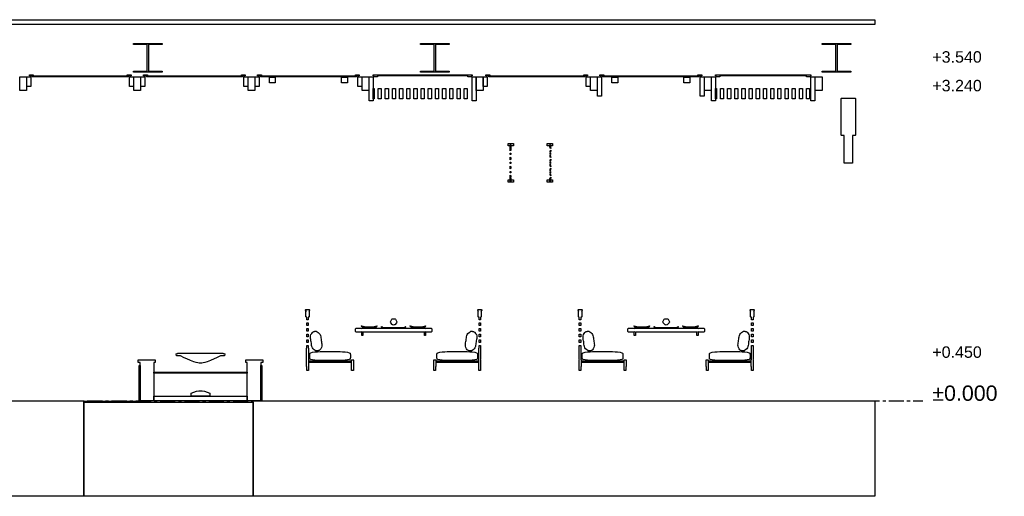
# Model space of a CAD drawing. Header units: millimetres. Extents: x -2320 to 44673, y -183000 to 30400.
# Tile 19 of 33: x 26225 to 36522, y -35000 to -30010. Entities that reach past the tile are written whole.
import ezdxf

# ---------------------------------------------------------------- set-up
doc = ezdxf.new("R2010")
doc.units = ezdxf.units.MM
doc.header["$LTSCALE"] = 50
doc.linetypes.add('CENTER', pattern=[5.08, 3.175, -0.635, 0.635, -0.635])
for name, color, linetype in [('A-DIMS', 1, 'Continuous'), ('A-SECT', 7, 'Continuous'), ('S-GRID', 8, 'CENTER')]:
    doc.layers.add(name, color=color, linetype=linetype)
doc.styles.add('VN', font='arial.ttf')

msp = doc.modelspace()

# ---------------------------------------------------------------- linework, layer by layer
at = {"layer": 'A-SECT'}
for points in [[(35169.5, -30010), (35169.5, -30060), (20766, -30060), (20766, -30010)], [(27558.9, -30270.7), (27416, -30270.7), (27416, -30260), (27716, -30260), (27716, -30270.7), (27573.1, -30270.7), (27573.1, -30549.3), (27716, -30549.3), (27716, -30560), (27416, -30560), (27416, -30549.3), (27558.9, -30549.3)], [(30558.9, -30270.7), (30416, -30270.7), (30416, -30260), (30716, -30260), (30716, -30270.7), (30573.1, -30270.7), (30573.1, -30549.3), (30716, -30549.3), (30716, -30560), (30416, -30560), (30416, -30549.3), (30558.9, -30549.3)], [(34758.9, -30270.7), (34616, -30270.7), (34616, -30260), (34916, -30260), (34916, -30270.7), (34773.1, -30270.7), (34773.1, -30549.3), (34916, -30549.3), (34916, -30560), (34616, -30560), (34616, -30549.3), (34758.9, -30549.3)], [(26296.7, -30610), (26296.7, -30750), (26226.7, -30750), (26226.7, -30610)], [(26299.7, -30610), (26341.7, -30610), (26341.7, -30710), (26299.7, -30710)], [(26366.7, -30586), (26366.7, -30598), (27350.1, -30598), (27350.1, -30586), (27390.1, -30586), (27390.1, -30598), (27360.1, -30598), (27360.1, -30610), (26356.7, -30610), (26356.7, -30598), (26326.7, -30598), (26326.7, -30586)], [(27375.1, -30610), (27417.1, -30610), (27417.1, -30710), (27375.1, -30710)], [(27490.1, -30750), (27420.1, -30750), (27420.1, -30610), (27490.1, -30610)], [(27493.1, -30610), (27535.1, -30610), (27535.1, -30710), (27493.1, -30710)], [(27560.1, -30586), (27560.1, -30598), (28543.6, -30598), (28543.6, -30586), (28583.6, -30586), (28583.6, -30598), (28553.6, -30598), (28553.6, -30610), (27550.1, -30610), (27550.1, -30598), (27520.1, -30598), (27520.1, -30586)], [(28610.6, -30610), (28610.6, -30710), (28568.6, -30710), (28568.6, -30610)], [(28683.6, -30750), (28613.6, -30750), (28613.6, -30610), (28683.6, -30610)], [(28728.6, -30610), (28728.6, -30710), (28686.6, -30710), (28686.6, -30610)], [(28753.6, -30586), (28753.6, -30598), (29737.1, -30598), (29737.1, -30586), (29777.1, -30586), (29777.1, -30598), (29747.1, -30598), (29747.1, -30610), (28743.6, -30610), (28743.6, -30598), (28713.6, -30598), (28713.6, -30586)], [(28836.7, -30612), (28898.7, -30612), (28898.7, -30670), (28836.7, -30670)], [(29591.9, -30612), (29654, -30612), (29654, -30670), (29591.9, -30670)], [(29762.1, -30610), (29804.1, -30610), (29804.1, -30710), (29762.1, -30710)], [(29877.1, -30610), (29877.1, -30750), (29807.1, -30750), (29807.1, -30610)], [(29880.1, -30610), (29922.1, -30610), (29922.1, -30860), (29880.1, -30860)], [(29922.1, -30588), (30955.6, -30588), (30955.6, -30598), (30950.6, -30598), (30950.6, -30610), (30910.6, -30610), (30910.6, -30598), (29967.1, -30598), (29967.1, -30610), (29927.1, -30610), (29927.1, -30598), (29922.1, -30598)], [(30955.6, -30610), (30997.6, -30610), (30997.6, -30860), (30955.6, -30860)], [(31070.6, -30750), (31000.6, -30750), (31000.6, -30610), (31070.6, -30610)], [(31073.6, -30610), (31115.6, -30610), (31115.6, -30710), (31073.6, -30710)], [(31140.6, -30586), (31140.6, -30598), (32124, -30598), (32124, -30586), (32164, -30586), (32164, -30598), (32134, -30598), (32134, -30610), (31130.6, -30610), (31130.6, -30598), (31100.6, -30598), (31100.6, -30586)], [(32149, -30610), (32191, -30610), (32191, -30710), (32149, -30710)], [(32264, -30750), (32194, -30750), (32194, -30610), (32264, -30610)], [(32267, -30610), (32309, -30610), (32309, -30810), (32267, -30810)], [(32334, -30586), (32334, -30598), (33317.5, -30598), (33317.5, -30586), (33357.5, -30586), (33357.5, -30598), (33327.5, -30598), (33327.5, -30610), (32324, -30610), (32324, -30598), (32294, -30598), (32294, -30586)], [(32479.2, -30612), (32479.2, -30670), (32417.1, -30670), (32417.1, -30612)], [(33172.4, -30612), (33234.4, -30612), (33234.4, -30670), (33172.4, -30670)], [(33342.5, -30610), (33384.5, -30610), (33384.5, -30810), (33342.5, -30810)], [(33457.5, -30610), (33457.5, -30750), (33387.5, -30750), (33387.5, -30610)], [(33502.5, -30610), (33502.5, -30860), (33460.5, -30860), (33460.5, -30610)], [(34499, -30598), (34494, -30598), (34494, -30610), (34454, -30610), (34454, -30598), (33547.5, -30598), (33547.5, -30610), (33507.5, -30610), (33507.5, -30598), (33502.5, -30598), (33502.5, -30588), (34499, -30588)], [(34499, -30610), (34541, -30610), (34541, -30860), (34499, -30860)], [(34546, -30610), (34581, -30610), (34616, -30610), (34616, -30750), (34581, -30750), (34546, -30750)], [(29923.1, -30730), (29930.6, -30730), (29930.6, -30840), (29923.1, -30840)], [(29973.6, -30730), (30005.6, -30730), (30005.6, -30840), (29973.6, -30840)], [(30048.6, -30730), (30080.6, -30730), (30080.6, -30840), (30048.6, -30840)], [(30123.6, -30730), (30155.6, -30730), (30155.6, -30840), (30123.6, -30840)], [(30198.6, -30730), (30230.6, -30730), (30230.6, -30840), (30198.6, -30840)], [(30305.6, -30730), (30305.6, -30840), (30273.6, -30840), (30273.6, -30730)], [(30380.6, -30730), (30380.6, -30840), (30348.6, -30840), (30348.6, -30730)], [(30423.6, -30730), (30455.6, -30730), (30455.6, -30840), (30423.6, -30840)], [(30498.6, -30730), (30530.6, -30730), (30530.6, -30840), (30498.6, -30840)], [(30573.6, -30730), (30605.6, -30730), (30605.6, -30840), (30573.6, -30840)], [(30648.6, -30730), (30680.6, -30730), (30680.6, -30840), (30648.6, -30840)], [(30723.6, -30730), (30755.6, -30730), (30755.6, -30840), (30723.6, -30840)], [(30830.6, -30730), (30830.6, -30840), (30798.6, -30840), (30798.6, -30730)], [(30873.6, -30730), (30905.6, -30730), (30905.6, -30840), (30873.6, -30840)], [(33503.5, -30730), (33511, -30730), (33511, -30840), (33503.5, -30840)], [(33554, -30730), (33586, -30730), (33586, -30840), (33554, -30840)], [(33629, -30730), (33661, -30730), (33661, -30840), (33629, -30840)], [(33704, -30730), (33736, -30730), (33736, -30840), (33704, -30840)], [(33779, -30730), (33811, -30730), (33811, -30840), (33779, -30840)], [(33854, -30730), (33886, -30730), (33886, -30840), (33854, -30840)], [(33929, -30730), (33961, -30730), (33961, -30840), (33929, -30840)], [(34036, -30730), (34036, -30840), (34004, -30840), (34004, -30730)], [(34111, -30730), (34111, -30840), (34079, -30840), (34079, -30730)], [(34154, -30730), (34186, -30730), (34186, -30840), (34154, -30840)], [(34229, -30730), (34261, -30730), (34261, -30840), (34229, -30840)], [(34304, -30730), (34336, -30730), (34336, -30840), (34304, -30840)], [(34379, -30730), (34411, -30730), (34411, -30840), (34379, -30840)], [(34454, -30730), (34486, -30730), (34486, -30840), (34454, -30840)], [(34846, -31513.8), (34846, -31221.3), (34820, -31221.3), (34816, -31217.4), (34816, -30835.1), (34820, -30831.2), (34962, -30831.2), (34966, -30835.1), (34966, -31217.4), (34962, -31221.3), (34936, -31221.3), (34936, -31513.8)], [(31335.1, -31332), (31334.8, -31332), (31334.8, -31308), (31335.1, -31308), (31388.9, -31308), (31388.9, -31332)], [(31359, -31357.6), (31359.9, -31356.8), (31359.9, -31358.4), (31359.9, -31376.6), (31359.9, -31378.2), (31359, -31377.4), (31353.5, -31382.2), (31353.4, -31372.5), (31353.4, -31362.5), (31353.4, -31352.7)], [(31354.2, -31340.7), (31354.2, -31339.5), (31354.2, -31338.8), (31354.2, -31338), (31354.2, -31337.4), (31354.2, -31336.5), (31354.2, -31335.9), (31354.2, -31335.2), (31354.2, -31334.8), (31354.2, -31334.3), (31354.2, -31333.9), (31354.2, -31333.4), (31354.2, -31333), (31354.2, -31332.5), (31354.2, -31332.2), (31354.2, -31331.9), (31354.2, -31331.6), (31354.2, -31331.2), (31354.2, -31330.9), (31354.2, -31330.6), (31354.2, -31330.3), (31354.2, -31330.1), (31354.2, -31329.9), (31354.2, -31329.6), (31354.2, -31329.4), (31354.2, -31329.2), (31354.2, -31329), (31354.2, -31328.8), (31354.2, -31328.7), (31354.2, -31328.5), (31354.2, -31328.3), (31354.2, -31328.1), (31354.2, -31328), (31354.2, -31327.8), (31354.2, -31327.7), (31354.2, -31327.5), (31354.2, -31327.4), (31354.2, -31327.2), (31354.2, -31327.1), (31354.2, -31327), (31354.2, -31326.9), (31354.2, -31326.8), (31354.2, -31326.7), (31354.2, -31326.6), (31354.2, -31326.5), (31354.2, -31326.4), (31354.2, -31326.3), (31354.2, -31326.2), (31354.2, -31326.1), (31354.2, -31326), (31354.2, -31325.9), (31354.2, -31325.8), (31354.2, -31325.7), (31354.2, -31325.6), (31354.2, -31325.5), (31354.2, -31325.4), (31354.2, -31325.3), (31354.2, -31325.2), (31354.2, -31325.1), (31354.2, -31325), (31354.2, -31324.9), (31354.2, -31324.8), (31354.2, -31324.7), (31354.2, -31320), (31361.1, -31320), (31361.1, -31324.5), (31361.1, -31324.6), (31361.1, -31324.7), (31361.1, -31324.8), (31361.1, -31324.9), (31361.1, -31325), (31361.1, -31325.1), (31361.1, -31325.2), (31361.1, -31325.3), (31361.1, -31325.4), (31361.1, -31325.5), (31361.1, -31325.6), (31361.1, -31325.7), (31361.1, -31325.8), (31361.1, -31325.9), (31361.1, -31326), (31361.1, -31326.1), (31361.1, -31326.2), (31361.1, -31326.3), (31361.1, -31326.4), (31361.1, -31326.5), (31361.1, -31326.6), (31361.1, -31326.7), (31361.1, -31326.8), (31361.1, -31326.9), (31361.1, -31327), (31361.1, -31327.2), (31361.1, -31327.3), (31361.1, -31327.5), (31361.1, -31327.6), (31361.1, -31327.7), (31361.1, -31327.9), (31361.1, -31328.1), (31361.1, -31328.2), (31361.1, -31328.4), (31361.1, -31328.6), (31361.1, -31328.7), (31361.1, -31328.9), (31361.1, -31329.2), (31361.1, -31329.4), (31361.1, -31329.6), (31361.1, -31329.8), (31361.1, -31330.1), (31361.1, -31330.3), (31361.1, -31330.6), (31361.1, -31330.9), (31361.1, -31331.3), (31361.1, -31331.5), (31361.1, -31331.8), (31361.1, -31332.1), (31361.1, -31332.6), (31361.1, -31333), (31361.1, -31333.5), (31361.1, -31333.9), (31361.1, -31334.3), (31361.1, -31334.8), (31361.1, -31335.5), (31361.1, -31336.1), (31361.1, -31336.9), (31361.1, -31337.5), (31361.1, -31338.2), (31361.1, -31338.9), (31361.1, -31340.1), (31361.1, -31341.1), (31361.1, -31342.6), (31361.1, -31343.7), (31361.1, -31345), (31361.1, -31346.4), (31360.6, -31348.8), (31360, -31350), (31353.5, -31350), (31353.7, -31349.6), (31354.2, -31347.1), (31354.2, -31345.7), (31354.2, -31344.4), (31354.2, -31343.3), (31354.2, -31341.7)], [(31797.2, -31332), (31796.9, -31332), (31743.1, -31332), (31743.1, -31308), (31796.9, -31308), (31797.2, -31308)], [(31777.2, -31324.9), (31777.2, -31325), (31777.2, -31325.1), (31777.2, -31325.2), (31777.2, -31325.3), (31777.2, -31325.4), (31777.2, -31325.5), (31777.2, -31325.6), (31777.2, -31325.7), (31777.2, -31325.8), (31777.2, -31325.9), (31777.2, -31326), (31777.2, -31326.2), (31777.2, -31326.3), (31777.2, -31326.4), (31777.2, -31326.5), (31777.2, -31326.6), (31777.2, -31326.8), (31777.2, -31326.9), (31777.2, -31327), (31777.2, -31327.1), (31777.2, -31327.2), (31777.2, -31327.3), (31777.2, -31327.5), (31777.2, -31327.6), (31777.2, -31327.7), (31777.2, -31327.9), (31777.2, -31328), (31777.2, -31328.2), (31777.2, -31328.4), (31777.2, -31328.6), (31777.2, -31328.7), (31777.2, -31328.9), (31777.2, -31329.1), (31777.2, -31329.3), (31777.2, -31329.6), (31777.2, -31329.8), (31777.2, -31330), (31777.2, -31330.2), (31777.2, -31330.5), (31777.2, -31330.8), (31777.2, -31331.1), (31777.2, -31331.4), (31777.2, -31331.7), (31777.2, -31331.9), (31777.2, -31332.4), (31777.2, -31332.7), (31777.2, -31333.2), (31777.2, -31333.6), (31777.2, -31334), (31777.2, -31334.4), (31777.2, -31335.1), (31777.2, -31335.6), (31777.2, -31336.4), (31777.2, -31336.9), (31777.2, -31337.6), (31777.2, -31338.2), (31777.2, -31339.3), (31777.2, -31340.2), (31777.2, -31341.5), (31777.2, -31342.5), (31777.2, -31343.6), (31777.2, -31344.8), (31777.4, -31346.8), (31778.1, -31348.6), (31778.4, -31350), (31778.4, -31359.6), (31772, -31353.9), (31772, -31350), (31771.6, -31347.9), (31771.1, -31346.1), (31771, -31344.1), (31771, -31343), (31771, -31341.9), (31771, -31341), (31771, -31339.7), (31771, -31338.8), (31771, -31337.8), (31771, -31337.1), (31771, -31336.5), (31771, -31336), (31771, -31335.2), (31771, -31334.7), (31771, -31334.1), (31771, -31333.7), (31771, -31333.3), (31771, -31332.9), (31771, -31332.4), (31771, -31332.1), (31771, -31331.6), (31771, -31331.4), (31771, -31331.1), (31771, -31330.8), (31771, -31330.5), (31771, -31330.2), (31771, -31329.9), (31771, -31329.7), (31771, -31329.5), (31771, -31329.3), (31771, -31329.1), (31771, -31328.9), (31771, -31328.6), (31771, -31328.5), (31771, -31328.3), (31771, -31328.2), (31771, -31328), (31771, -31327.8), (31771, -31327.7), (31771, -31327.5), (31771, -31327.4), (31771, -31327.3), (31771, -31327.1), (31771, -31327), (31771, -31326.9), (31771, -31326.8), (31771, -31326.7), (31771, -31326.6), (31771, -31326.5), (31771, -31326.4), (31771, -31326.2), (31771, -31326.1), (31771, -31326), (31771, -31325.9), (31771, -31325.8), (31771, -31325.7), (31771, -31325.6), (31771, -31325.5), (31771, -31325.4), (31771, -31325.3), (31771, -31325.2), (31771, -31325.1), (31771, -31325), (31771, -31324.9), (31771, -31324.8), (31771, -31324.7), (31771, -31324.6), (31771, -31324.5), (31771, -31320), (31777.2, -31320), (31777.2, -31324.6), (31777.2, -31324.7), (31777.2, -31324.8)], [(31778.1, -31395.5), (31771.8, -31401.1), (31771.9, -31394.2), (31771.7, -31381.4), (31778.2, -31375.6), (31778.4, -31383.1)], [(31359.9, -31471.6), (31359.9, -31473.2), (31359, -31472.4), (31353.5, -31477.2), (31353.4, -31467.5), (31353.4, -31457.5), (31353.5, -31447.8), (31359, -31452.6), (31359.9, -31451.8), (31359.9, -31452.2), (31359.9, -31453.4)], [(31354.1, -31422), (31354.1, -31414), (31354.1, -31408), (31360.8, -31408), (31360.8, -31415.4), (31360.8, -31422)], [(31360.8, -31509.6), (31360.8, -31517), (31354.1, -31517), (31354.1, -31511), (31354.1, -31503), (31360.8, -31503)], [(31778.2, -31454.4), (31771.7, -31448.6), (31771.4, -31440.3), (31771.8, -31428.9), (31778.1, -31434.5), (31777.8, -31443.2)], [(31771.6, -31422), (31771.6, -31409.5), (31771.6, -31408), (31777.7, -31408), (31777.7, -31410.8), (31777.7, -31422)], [(31771.6, -31517), (31771.6, -31504.5), (31771.6, -31503), (31777.7, -31503), (31777.7, -31505.8), (31777.7, -31517)], [(31778.4, -31478.1), (31778.1, -31490.5), (31771.8, -31496.1), (31771.9, -31489.2), (31771.7, -31476.4), (31778.2, -31470.6)], [(31359.9, -31566.6), (31359.9, -31568.2), (31359, -31567.4), (31353.5, -31572.2), (31353.4, -31562.5), (31353.6, -31557.5), (31353.4, -31552.5), (31353.5, -31545.1), (31353.5, -31542.8), (31359, -31547.6), (31359.9, -31546.8), (31359.9, -31547.2), (31359.9, -31548.4), (31360.1, -31557.5)], [(31354.1, -31612), (31354.1, -31604), (31354.1, -31598), (31360.8, -31598), (31360.8, -31605.4), (31360.8, -31612)], [(31771.7, -31543.6), (31771.4, -31535.3), (31771.8, -31523.9), (31778.1, -31529.5), (31777.8, -31538.2), (31778.2, -31549.4)], [(31778.2, -31565.6), (31777.8, -31576.8), (31778.1, -31585.5), (31771.8, -31591.1), (31771.4, -31579.7), (31771.7, -31571.4)], [(31777.7, -31598), (31777.7, -31609.2), (31777.7, -31612), (31771.6, -31612), (31771.6, -31610.5), (31771.6, -31598)], [(31335.1, -31712), (31334.8, -31712), (31334.8, -31688), (31335.1, -31688), (31388.9, -31688), (31388.9, -31712)], [(31359.9, -31661.6), (31359.9, -31663.2), (31359, -31662.4), (31353.4, -31667.3), (31353.4, -31657.5), (31353.6, -31652.5), (31353.4, -31647.5), (31353.5, -31637.8), (31359, -31642.6), (31359.9, -31641.8), (31359.9, -31643.4), (31360.1, -31652.5)], [(31361.1, -31678.9), (31361.1, -31679.9), (31361.1, -31681.1), (31361.1, -31681.8), (31361.1, -31682.5), (31361.1, -31683.1), (31361.1, -31683.9), (31361.1, -31684.5), (31361.1, -31685.2), (31361.1, -31685.7), (31361.1, -31686.1), (31361.1, -31686.5), (31361.1, -31687), (31361.1, -31687.4), (31361.1, -31687.9), (31361.1, -31688.2), (31361.1, -31688.5), (31361.1, -31688.7), (31361.1, -31689.1), (31361.1, -31689.4), (31361.1, -31689.7), (31361.1, -31689.9), (31361.1, -31690.2), (31361.1, -31690.4), (31361.1, -31690.6), (31361.1, -31690.8), (31361.1, -31691.1), (31361.1, -31691.3), (31361.1, -31691.4), (31361.1, -31691.6), (31361.1, -31691.8), (31361.1, -31691.9), (31361.1, -31692.1), (31361.1, -31692.3), (31361.1, -31692.4), (31361.1, -31692.5), (31361.1, -31692.7), (31361.1, -31692.8), (31361.1, -31693), (31361.1, -31693.1), (31361.1, -31693.2), (31361.1, -31693.3), (31361.1, -31693.4), (31361.1, -31693.5), (31361.1, -31693.6), (31361.1, -31693.7), (31361.1, -31693.8), (31361.1, -31693.9), (31361.1, -31694), (31361.1, -31694.1), (31361.1, -31694.2), (31361.1, -31694.3), (31361.1, -31694.4), (31361.1, -31694.5), (31361.1, -31694.6), (31361.1, -31694.7), (31361.1, -31694.8), (31361.1, -31694.9), (31361.1, -31695), (31361.1, -31695.1), (31361.1, -31695.2), (31361.1, -31695.3), (31361.1, -31695.4), (31361.1, -31695.5), (31361.1, -31700), (31354.2, -31700), (31354.2, -31695.3), (31354.2, -31695.2), (31354.2, -31695.1), (31354.2, -31695), (31354.2, -31694.9), (31354.2, -31694.8), (31354.2, -31694.7), (31354.2, -31694.6), (31354.2, -31694.5), (31354.2, -31694.4), (31354.2, -31694.3), (31354.2, -31694.2), (31354.2, -31694.1), (31354.2, -31694), (31354.2, -31693.9), (31354.2, -31693.8), (31354.2, -31693.7), (31354.2, -31693.6), (31354.2, -31693.5), (31354.2, -31693.4), (31354.2, -31693.3), (31354.2, -31693.2), (31354.2, -31693.1), (31354.2, -31693), (31354.2, -31692.9), (31354.2, -31692.8), (31354.2, -31692.6), (31354.2, -31692.5), (31354.2, -31692.3), (31354.2, -31692.2), (31354.2, -31692), (31354.2, -31691.9), (31354.2, -31691.7), (31354.2, -31691.5), (31354.2, -31691.3), (31354.2, -31691.2), (31354.2, -31691), (31354.2, -31690.8), (31354.2, -31690.6), (31354.2, -31690.4), (31354.2, -31690.1), (31354.2, -31689.9), (31354.2, -31689.7), (31354.2, -31689.4), (31354.2, -31689.1), (31354.2, -31688.8), (31354.2, -31688.4), (31354.2, -31688.1), (31354.2, -31687.8), (31354.2, -31687.5), (31354.2, -31687), (31354.2, -31686.6), (31354.2, -31686.1), (31354.2, -31685.7), (31354.2, -31685.2), (31354.2, -31684.8), (31354.2, -31684.1), (31354.2, -31683.5), (31354.2, -31682.6), (31354.2, -31682), (31354.2, -31681.2), (31354.2, -31680.5), (31354.2, -31679.3), (31354.2, -31678.3), (31354.2, -31676.7), (31354.2, -31675.6), (31354.2, -31674.3), (31354.2, -31672.9), (31353.7, -31670.4), (31353.5, -31670), (31360, -31670), (31360.6, -31671.2), (31361.1, -31673.6), (31361.1, -31675), (31361.1, -31676.3), (31361.1, -31677.4)], [(31797.2, -31712), (31796.9, -31712), (31743.1, -31712), (31743.1, -31688), (31796.9, -31688), (31797.2, -31688)], [(31771, -31695.3), (31771, -31695.2), (31771, -31695.1), (31771, -31695), (31771, -31694.9), (31771, -31694.8), (31771, -31694.7), (31771, -31694.6), (31771, -31694.5), (31771, -31694.4), (31771, -31694.3), (31771, -31694.2), (31771, -31694.1), (31771, -31694), (31771, -31693.9), (31771, -31693.8), (31771, -31693.6), (31771, -31693.5), (31771, -31693.4), (31771, -31693.3), (31771, -31693.2), (31771, -31693.1), (31771, -31693), (31771, -31692.9), (31771, -31692.7), (31771, -31692.6), (31771, -31692.5), (31771, -31692.3), (31771, -31692.2), (31771, -31692), (31771, -31691.8), (31771, -31691.7), (31771, -31691.5), (31771, -31691.4), (31771, -31691.1), (31771, -31690.9), (31771, -31690.7), (31771, -31690.5), (31771, -31690.3), (31771, -31690.1), (31771, -31689.8), (31771, -31689.5), (31771, -31689.2), (31771, -31688.9), (31771, -31688.6), (31771, -31688.4), (31771, -31687.9), (31771, -31687.6), (31771, -31687.1), (31771, -31686.7), (31771, -31686.3), (31771, -31685.9), (31771, -31685.3), (31771, -31684.8), (31771, -31684), (31771, -31683.5), (31771, -31682.9), (31771, -31682.2), (31771, -31681.2), (31771, -31680.3), (31771, -31679), (31771, -31678.1), (31771, -31677), (31771, -31675.9), (31771.1, -31673.9), (31771.6, -31672.1), (31772, -31670), (31772, -31666.1), (31778.4, -31660.4), (31778.4, -31670), (31778.1, -31671.4), (31777.4, -31673.2), (31777.2, -31675.2), (31777.2, -31676.4), (31777.2, -31677.5), (31777.2, -31678.5), (31777.2, -31679.8), (31777.2, -31680.7), (31777.2, -31681.8), (31777.2, -31682.4), (31777.2, -31683.1), (31777.2, -31683.6), (31777.2, -31684.4), (31777.2, -31684.9), (31777.2, -31685.6), (31777.2, -31686), (31777.2, -31686.4), (31777.2, -31686.8), (31777.2, -31687.3), (31777.2, -31687.6), (31777.2, -31688.1), (31777.2, -31688.3), (31777.2, -31688.6), (31777.2, -31688.9), (31777.2, -31689.2), (31777.2, -31689.5), (31777.2, -31689.8), (31777.2, -31690), (31777.2, -31690.2), (31777.2, -31690.4), (31777.2, -31690.7), (31777.2, -31690.9), (31777.2, -31691.1), (31777.2, -31691.3), (31777.2, -31691.4), (31777.2, -31691.6), (31777.2, -31691.8), (31777.2, -31692), (31777.2, -31692.1), (31777.2, -31692.3), (31777.2, -31692.4), (31777.2, -31692.5), (31777.2, -31692.7), (31777.2, -31692.8), (31777.2, -31692.9), (31777.2, -31693), (31777.2, -31693.1), (31777.2, -31693.2), (31777.2, -31693.4), (31777.2, -31693.5), (31777.2, -31693.6), (31777.2, -31693.7), (31777.2, -31693.8), (31777.2, -31694), (31777.2, -31694.1), (31777.2, -31694.2), (31777.2, -31694.3), (31777.2, -31694.4), (31777.2, -31694.5), (31777.2, -31694.6), (31777.2, -31694.7), (31777.2, -31694.8), (31777.2, -31694.9), (31777.2, -31695), (31777.2, -31695.1), (31777.2, -31695.2), (31777.2, -31695.3), (31777.2, -31695.4), (31777.2, -31700), (31771, -31700), (31771, -31695.5), (31771, -31695.4)], [(31778.2, -31644.4), (31771.7, -31638.6), (31771.4, -31630.3), (31771.8, -31618.9), (31778.1, -31624.5), (31777.8, -31633.2)], [(29243, -33153.6), (29227, -33153.6), (29227, -33152.2), (29227, -33148.9), (29227, -33147.3), (29227, -33142.5), (29227, -33125), (29223, -33125), (29219, -33121), (29219, -33064), (29223, -33060), (29219, -33060), (29215, -33056), (29215, -33049), (29219, -33045), (29253, -33045), (29257, -33049), (29257, -33056), (29253, -33060), (29249, -33060), (29253, -33064), (29253, -33121), (29249, -33125), (29243, -33125), (29243, -33142.5), (29243, -33147.3), (29243, -33148.9), (29243, -33152.2)], [(31029, -33153.6), (31029, -33152.2), (31029, -33147.3), (31029, -33142.5), (31029, -33125), (31023, -33125), (31019, -33121), (31019, -33064), (31023, -33060), (31019, -33060), (31015, -33056), (31015, -33049), (31019, -33045), (31053, -33045), (31057, -33049), (31057, -33056), (31053, -33060), (31049, -33060), (31053, -33064), (31053, -33121), (31049, -33125), (31045, -33125), (31045, -33142.5), (31045, -33147.3), (31045, -33152.2), (31045, -33153.6)], [(32093, -33153.6), (32077, -33153.6), (32077, -33152.2), (32077, -33148.9), (32077, -33147.3), (32077, -33142.5), (32077, -33125), (32073, -33125), (32069, -33121), (32069, -33064), (32073, -33060), (32069, -33060), (32065, -33056), (32065, -33049), (32069, -33045), (32103, -33045), (32107, -33049), (32107, -33056), (32103, -33060), (32099, -33060), (32103, -33064), (32103, -33121), (32099, -33125), (32093, -33125), (32093, -33142.5), (32093, -33147.3), (32093, -33148.9), (32093, -33152.2)], [(33879, -33153.6), (33879, -33152.2), (33879, -33147.3), (33879, -33142.5), (33879, -33125), (33873, -33125), (33869, -33121), (33869, -33064), (33873, -33060), (33869, -33060), (33865, -33056), (33865, -33049), (33869, -33045), (33903, -33045), (33907, -33049), (33907, -33056), (33903, -33060), (33899, -33060), (33903, -33064), (33903, -33121), (33899, -33125), (33895, -33125), (33895, -33142.5), (33895, -33147.3), (33895, -33152.2), (33895, -33153.6)], [(30127.8, -33203.4), (30124.6, -33203), (30121.4, -33201.7), (30105.2, -33182), (30101.6, -33175), (30105.2, -33165), (30116.7, -33145), (30121.4, -33143.4), (30136, -33141.7), (30150.6, -33143.4), (30155.3, -33145), (30166.8, -33165), (30170.4, -33175), (30166.8, -33182), (30150.6, -33201.7), (30147.4, -33203), (30143.8, -33203.5), (30141.9, -33206), (30135, -33208), (30128.4, -33204.6)], [(32977.8, -33203.4), (32974.6, -33203), (32971.4, -33201.7), (32955.2, -33182), (32951.6, -33175), (32955.2, -33165), (32966.7, -33145), (32971.4, -33143.4), (32986, -33141.7), (33000.6, -33143.4), (33005.3, -33145), (33016.8, -33165), (33020.4, -33175), (33016.8, -33182), (33000.6, -33201.7), (32997.4, -33203), (32993.8, -33203.5), (32991.9, -33206), (32985, -33208), (32978.4, -33204.6)], [(29227, -33202.9), (29227, -33193.9), (29227, -33185.2), (29227, -33183.8), (29243, -33183.8), (29243, -33185.2), (29243, -33193.9), (29243, -33202.9), (29243, -33211.6), (29243, -33213), (29227, -33213), (29227, -33211.6)], [(29227, -33262.3), (29227, -33253.3), (29227, -33244.6), (29227, -33243.2), (29243, -33243.2), (29243, -33244.6), (29243, -33253.3), (29243, -33262.3), (29243, -33271), (29243, -33272.4), (29227, -33272.4), (29227, -33271)], [(29802.5, -33280), (29806, -33280), (29806, -33274), (29800, -33280), (29742, -33280), (29736, -33274), (29736, -33246), (29742, -33240), (29800, -33240), (29806, -33246), (29806, -33240), (30466, -33240), (30466, -33246), (30472, -33240), (30530, -33240), (30536, -33246), (30536, -33274), (30530, -33280), (30472, -33280), (30466, -33274), (30466, -33280), (30469.5, -33280), (30469.5, -33316.5), (30457.5, -33316.5), (30457.5, -33280), (29814.5, -33280), (29814.5, -33316.5), (29802.5, -33316.5)], [(29912.4, -33224.4), (29932.6, -33221.4), (29960.1, -33216), (29961.9, -33216.6), (29965.3, -33218), (29961.9, -33221.5), (29954.1, -33228), (29932.6, -33232.7), (29912.4, -33236), (29896.2, -33237.7), (29881.6, -33238.2), (29867, -33237.7), (29850.8, -33236), (29830.6, -33232.7), (29809.1, -33228), (29801.3, -33221.5), (29797.9, -33218), (29801.3, -33216.6), (29803.1, -33216), (29830.6, -33221.4), (29850.8, -33224.4), (29867, -33225.9), (29881.6, -33226.4), (29896.2, -33225.9)], [(30011.2, -33240), (30011.2, -33237), (30020.7, -33237), (30006.8, -33225), (30011, -33223), (30023.5, -33233), (30039.3, -33233), (30075, -33233), (30094.1, -33233), (30106.5, -33233), (30115.7, -33233), (30123.2, -33233), (30129.8, -33233), (30136, -33233), (30142.2, -33233), (30148.8, -33233), (30156.3, -33233), (30165.5, -33233), (30178, -33233), (30197, -33233), (30232.7, -33233), (30248.5, -33233), (30261, -33223), (30265.2, -33225), (30251.3, -33237), (30260.8, -33237), (30260.8, -33240)], [(30421.2, -33224.4), (30441.4, -33221.4), (30468.9, -33216), (30470.7, -33216.6), (30474.1, -33218), (30470.7, -33221.5), (30462.9, -33228), (30441.4, -33232.7), (30421.2, -33236), (30405, -33237.7), (30390.4, -33238.2), (30375.8, -33237.7), (30359.6, -33236), (30339.4, -33232.7), (30317.9, -33228), (30310.1, -33221.5), (30306.7, -33218), (30310.1, -33216.6), (30311.9, -33216), (30339.4, -33221.4), (30359.6, -33224.4), (30375.8, -33225.9), (30390.4, -33226.4), (30405, -33225.9)], [(31045, -33193.9), (31045, -33202.9), (31045, -33211.6), (31045, -33213), (31029, -33213), (31029, -33211.6), (31029, -33202.9), (31029, -33193.9), (31029, -33185.2), (31029, -33183.8), (31045, -33183.8), (31045, -33185.2)], [(31045, -33253.3), (31045, -33262.3), (31045, -33271), (31045, -33272.4), (31029, -33272.4), (31029, -33271), (31029, -33262.3), (31029, -33253.3), (31029, -33244.6), (31029, -33243.2), (31045, -33243.2), (31045, -33244.6)], [(32077, -33202.9), (32077, -33193.9), (32077, -33185.2), (32077, -33183.8), (32093, -33183.8), (32093, -33185.2), (32093, -33193.9), (32093, -33202.9), (32093, -33211.6), (32093, -33213), (32077, -33213), (32077, -33211.6)], [(32077, -33262.3), (32077, -33253.3), (32077, -33244.6), (32077, -33243.2), (32093, -33243.2), (32093, -33244.6), (32093, -33253.3), (32093, -33262.3), (32093, -33271), (32093, -33272.4), (32077, -33272.4), (32077, -33271)], [(32652.5, -33280), (32656, -33280), (32656, -33274), (32650, -33280), (32592, -33280), (32586, -33274), (32586, -33246), (32592, -33240), (32650, -33240), (32656, -33246), (32656, -33240), (33316, -33240), (33316, -33246), (33322, -33240), (33380, -33240), (33386, -33246), (33386, -33274), (33380, -33280), (33322, -33280), (33316, -33274), (33316, -33280), (33319.5, -33280), (33319.5, -33316.5), (33307.5, -33316.5), (33307.5, -33280), (32664.5, -33280), (32664.5, -33316.5), (32652.5, -33316.5)], [(32762.4, -33224.4), (32782.6, -33221.4), (32810.1, -33216), (32811.9, -33216.6), (32815.3, -33218), (32811.9, -33221.5), (32804.1, -33228), (32782.6, -33232.7), (32762.4, -33236), (32746.2, -33237.7), (32731.6, -33238.2), (32717, -33237.7), (32700.8, -33236), (32680.6, -33232.7), (32659.1, -33228), (32651.3, -33221.5), (32647.9, -33218), (32651.3, -33216.6), (32653.1, -33216), (32680.6, -33221.4), (32700.8, -33224.4), (32717, -33225.9), (32731.6, -33226.4), (32746.2, -33225.9)], [(32861.2, -33240), (32861.2, -33237), (32870.7, -33237), (32856.8, -33225), (32861, -33223), (32873.5, -33233), (32889.3, -33233), (32925, -33233), (32944.1, -33233), (32956.5, -33233), (32965.7, -33233), (32973.2, -33233), (32979.8, -33233), (32986, -33233), (32992.2, -33233), (32998.8, -33233), (33006.3, -33233), (33015.5, -33233), (33028, -33233), (33047, -33233), (33082.7, -33233), (33098.5, -33233), (33111, -33223), (33115.2, -33225), (33101.3, -33237), (33110.8, -33237), (33110.8, -33240)], [(33271.2, -33224.4), (33291.4, -33221.4), (33318.9, -33216), (33320.7, -33216.6), (33324.1, -33218), (33320.7, -33221.5), (33312.9, -33228), (33291.4, -33232.7), (33271.2, -33236), (33255, -33237.7), (33240.4, -33238.2), (33225.8, -33237.7), (33209.6, -33236), (33189.4, -33232.7), (33167.9, -33228), (33160.1, -33221.5), (33156.7, -33218), (33160.1, -33216.6), (33161.9, -33216), (33189.4, -33221.4), (33209.6, -33224.4), (33225.8, -33225.9), (33240.4, -33226.4), (33255, -33225.9)], [(33895, -33193.9), (33895, -33202.9), (33895, -33211.6), (33895, -33213), (33879, -33213), (33879, -33211.6), (33879, -33202.9), (33879, -33193.9), (33879, -33185.2), (33879, -33183.8), (33895, -33183.8), (33895, -33185.2)], [(33895, -33253.3), (33895, -33262.3), (33895, -33271), (33895, -33272.4), (33879, -33272.4), (33879, -33271), (33879, -33262.3), (33879, -33253.3), (33879, -33244.6), (33879, -33243.2), (33895, -33243.2), (33895, -33244.6)], [(29227, -33330.4), (29227, -33321.7), (29227, -33312.7), (29227, -33304), (29227, -33302.6), (29243, -33302.6), (29243, -33304), (29243, -33312.7), (29243, -33321.7), (29243, -33330.4), (29243, -33331.8), (29227, -33331.8)], [(29227, -33381.1), (29227, -33372.1), (29227, -33363.4), (29227, -33362), (29243, -33362), (29243, -33363.4), (29243, -33372.1), (29243, -33381.1), (29243, -33389.8), (29243, -33391.2), (29227, -33391.2), (29227, -33389.8)], [(29335.9, -33477.8), (29333.1, -33477.9), (29330.9, -33478), (29330.3, -33478), (29327.5, -33477.9), (29324.6, -33477.8), (29321.3, -33477.1), (29315.2, -33473.8), (29304.7, -33466.2), (29293.6, -33455.7), (29286, -33444.3), (29281.4, -33432.3), (29278.5, -33420.1), (29276.6, -33407.7), (29275.3, -33395.3), (29273.8, -33382.9), (29271.6, -33370.6), (29269.1, -33358.3), (29267.2, -33346), (29266.4, -33333.4), (29267.3, -33320.7), (29271.2, -33307.4), (29278.7, -33294.2), (29286.4, -33283.8), (29291.3, -33278.9), (29294.3, -33277.2), (29297, -33276.2), (29299.7, -33275.3), (29300.3, -33275.2), (29302.4, -33274.6), (29305.1, -33273.9), (29307.8, -33273.3), (29310, -33272.9), (29311.6, -33272.2), (29312.2, -33272.6), (29313.3, -33272.5), (29316.1, -33272.2), (29318.9, -33272.1), (29321.1, -33272), (29321.7, -33272), (29324.5, -33272.1), (29327.4, -33272.2), (29330.7, -33272.9), (29336.8, -33276.2), (29347.3, -33283.8), (29358.4, -33294.3), (29366, -33305.7), (29370.6, -33317.7), (29373.5, -33329.9), (29375.4, -33342.3), (29376.7, -33354.7), (29378.2, -33367.1), (29380.4, -33379.4), (29382.8, -33391.7), (29384.8, -33404), (29385.6, -33416.6), (29384.7, -33429.3), (29380.8, -33442.6), (29373.3, -33455.8), (29365.6, -33466.2), (29360.6, -33471.1), (29357.7, -33472.8), (29355, -33473.8), (29352.3, -33474.7), (29351.7, -33474.8), (29349.6, -33475.4), (29346.9, -33476.1), (29344.2, -33476.7), (29342, -33477.1), (29340.4, -33477.8), (29339.8, -33477.4), (29338.7, -33477.5)], [(30925.1, -33476.1), (30922.4, -33475.4), (30920.3, -33474.8), (30919.7, -33474.7), (30917, -33473.8), (30914.3, -33472.8), (30911.4, -33471.1), (30906.4, -33466.2), (30898.7, -33455.8), (30891.2, -33442.6), (30887.3, -33429.3), (30886.4, -33416.6), (30887.2, -33404), (30889.2, -33391.7), (30891.6, -33379.4), (30893.8, -33367.1), (30895.3, -33354.7), (30896.6, -33342.3), (30898.5, -33329.9), (30901.4, -33317.7), (30906, -33305.7), (30913.6, -33294.3), (30924.7, -33283.8), (30935.2, -33276.2), (30941.3, -33272.9), (30944.6, -33272.2), (30947.5, -33272.1), (30950.3, -33272), (30950.9, -33272), (30953.1, -33272.1), (30955.9, -33272.2), (30958.7, -33272.5), (30959.8, -33272.6), (30960.4, -33272.2), (30962, -33272.9), (30964.2, -33273.3), (30966.9, -33273.9), (30969.6, -33274.6), (30971.7, -33275.2), (30972.3, -33275.3), (30975, -33276.2), (30977.7, -33277.2), (30980.6, -33278.9), (30985.6, -33283.8), (30993.3, -33294.2), (31000.8, -33307.4), (31004.7, -33320.7), (31005.6, -33333.4), (31004.7, -33346), (31002.8, -33358.3), (31000.4, -33370.6), (30998.2, -33382.9), (30996.7, -33395.3), (30995.4, -33407.7), (30993.5, -33420.1), (30990.6, -33432.3), (30986, -33444.3), (30978.4, -33455.7), (30967.3, -33466.2), (30956.8, -33473.8), (30950.7, -33477.1), (30947.4, -33477.8), (30944.5, -33477.9), (30941.7, -33478), (30941.1, -33478), (30938.9, -33477.9), (30936.1, -33477.8), (30933.3, -33477.5), (30932.2, -33477.4), (30931.6, -33477.8), (30930, -33477.1), (30927.8, -33476.7)], [(31045, -33304), (31045, -33312.7), (31045, -33321.7), (31045, -33330.4), (31045, -33331.8), (31029, -33331.8), (31029, -33330.4), (31029, -33321.7), (31029, -33312.7), (31029, -33304), (31029, -33302.6), (31045, -33302.6)], [(31045, -33372.1), (31045, -33381.1), (31045, -33389.8), (31045, -33391.2), (31029, -33391.2), (31029, -33389.8), (31029, -33381.1), (31029, -33372.1), (31029, -33363.4), (31029, -33362), (31045, -33362), (31045, -33363.4)], [(32077, -33330.4), (32077, -33321.7), (32077, -33312.7), (32077, -33304), (32077, -33302.6), (32093, -33302.6), (32093, -33304), (32093, -33312.7), (32093, -33321.7), (32093, -33330.4), (32093, -33331.8), (32077, -33331.8)], [(32077, -33381.1), (32077, -33372.1), (32077, -33363.4), (32077, -33362), (32093, -33362), (32093, -33363.4), (32093, -33372.1), (32093, -33381.1), (32093, -33389.8), (32093, -33391.2), (32077, -33391.2), (32077, -33389.8)], [(32185.9, -33477.8), (32183.1, -33477.9), (32180.9, -33478), (32180.3, -33478), (32177.5, -33477.9), (32174.6, -33477.8), (32171.3, -33477.1), (32165.2, -33473.8), (32154.7, -33466.2), (32143.6, -33455.7), (32136, -33444.3), (32131.4, -33432.3), (32128.5, -33420.1), (32126.6, -33407.7), (32125.3, -33395.3), (32123.8, -33382.9), (32121.6, -33370.6), (32119.2, -33358.3), (32117.2, -33346), (32116.4, -33333.4), (32117.3, -33320.7), (32121.2, -33307.4), (32128.7, -33294.2), (32136.4, -33283.8), (32141.4, -33278.9), (32144.3, -33277.2), (32147, -33276.2), (32149.7, -33275.3), (32150.3, -33275.2), (32152.4, -33274.6), (32155.1, -33273.9), (32157.8, -33273.3), (32160, -33272.9), (32161.6, -33272.2), (32162.2, -33272.6), (32163.3, -33272.5), (32166.1, -33272.2), (32168.9, -33272.1), (32171.1, -33272), (32171.7, -33272), (32174.5, -33272.1), (32177.4, -33272.2), (32180.7, -33272.9), (32186.8, -33276.2), (32197.3, -33283.8), (32208.4, -33294.3), (32216, -33305.7), (32220.6, -33317.7), (32223.5, -33329.9), (32225.4, -33342.3), (32226.7, -33354.7), (32228.2, -33367.1), (32230.4, -33379.4), (32232.8, -33391.7), (32234.7, -33404), (32235.6, -33416.6), (32234.7, -33429.3), (32230.8, -33442.6), (32223.3, -33455.8), (32215.5, -33466.2), (32210.6, -33471.1), (32207.7, -33472.8), (32205, -33473.8), (32202.3, -33474.7), (32201.7, -33474.8), (32199.6, -33475.4), (32196.9, -33476.1), (32194.2, -33476.7), (32191.9, -33477.1), (32190.3, -33477.8), (32189.7, -33477.4), (32188.7, -33477.5)], [(33775.1, -33476.1), (33772.4, -33475.4), (33770.3, -33474.8), (33769.7, -33474.7), (33767, -33473.8), (33764.3, -33472.8), (33761.4, -33471.1), (33756.5, -33466.2), (33748.7, -33455.8), (33741.2, -33442.6), (33737.3, -33429.3), (33736.4, -33416.6), (33737.3, -33404), (33739.2, -33391.7), (33741.6, -33379.4), (33743.8, -33367.1), (33745.3, -33354.7), (33746.6, -33342.3), (33748.5, -33329.9), (33751.4, -33317.7), (33756, -33305.7), (33763.6, -33294.3), (33774.7, -33283.8), (33785.2, -33276.2), (33791.3, -33272.9), (33794.6, -33272.2), (33797.5, -33272.1), (33800.3, -33272), (33800.9, -33272), (33803.1, -33272.1), (33805.9, -33272.2), (33808.7, -33272.5), (33809.8, -33272.6), (33810.4, -33272.2), (33812, -33272.9), (33814.2, -33273.3), (33816.9, -33273.9), (33819.6, -33274.6), (33821.7, -33275.2), (33822.3, -33275.3), (33825, -33276.2), (33827.7, -33277.2), (33830.7, -33278.9), (33835.6, -33283.8), (33843.3, -33294.2), (33850.8, -33307.4), (33854.7, -33320.7), (33855.6, -33333.4), (33854.8, -33346), (33852.8, -33358.3), (33850.4, -33370.6), (33848.2, -33382.9), (33846.7, -33395.3), (33845.4, -33407.7), (33843.5, -33420.1), (33840.6, -33432.3), (33836, -33444.3), (33828.4, -33455.7), (33817.3, -33466.2), (33806.8, -33473.8), (33800.7, -33477.1), (33797.4, -33477.8), (33794.5, -33477.9), (33791.7, -33478), (33791.1, -33478), (33788.9, -33477.9), (33786.1, -33477.8), (33783.3, -33477.5), (33782.3, -33477.4), (33781.7, -33477.8), (33780.1, -33477.1), (33777.8, -33476.7)], [(33895, -33304), (33895, -33312.7), (33895, -33321.7), (33895, -33330.4), (33895, -33331.8), (33879, -33331.8), (33879, -33330.4), (33879, -33321.7), (33879, -33312.7), (33879, -33304), (33879, -33302.6), (33895, -33302.6)], [(33895, -33372.1), (33895, -33381.1), (33895, -33389.8), (33895, -33391.2), (33879, -33391.2), (33879, -33389.8), (33879, -33381.1), (33879, -33372.1), (33879, -33363.4), (33879, -33362), (33895, -33362), (33895, -33363.4)], [(29226, -33637), (29226, -33573), (29224, -33570), (29226, -33567), (29226, -33453), (29224, -33450), (29227, -33450), (29227, -33432.5), (29227, -33427.7), (29227, -33422.8), (29227, -33421.4), (29243, -33421.4), (29243, -33422.8), (29243, -33427.7), (29243, -33432.5), (29243, -33450), (29246, -33450), (29244, -33453), (29244, -33567), (29246, -33570), (29248, -33570), (29246, -33573), (29246, -33637), (29248, -33640), (29245, -33640), (29245, -33683.4), (29227, -33683.4), (29227, -33640), (29224, -33640)], [(31024, -33570), (31026, -33570), (31028, -33567), (31028, -33453), (31026, -33450), (31029, -33450), (31029, -33432.5), (31029, -33427.7), (31029, -33426.1), (31029, -33422.8), (31029, -33421.4), (31045, -33421.4), (31045, -33422.8), (31045, -33426.1), (31045, -33427.7), (31045, -33432.5), (31045, -33450), (31048, -33450), (31046, -33453), (31046, -33567), (31048, -33570), (31046, -33573), (31046, -33637), (31048, -33640), (31045, -33640), (31045, -33683.4), (31027, -33683.4), (31027, -33640), (31024, -33640), (31026, -33637), (31026, -33573)], [(32076, -33637), (32076, -33573), (32074, -33570), (32076, -33567), (32076, -33453), (32074, -33450), (32077, -33450), (32077, -33432.5), (32077, -33427.7), (32077, -33422.8), (32077, -33421.4), (32093, -33421.4), (32093, -33422.8), (32093, -33427.7), (32093, -33432.5), (32093, -33450), (32096, -33450), (32094, -33453), (32094, -33567), (32096, -33570), (32098, -33570), (32096, -33573), (32096, -33637), (32098, -33640), (32095, -33640), (32095, -33683.4), (32077, -33683.4), (32077, -33640), (32074, -33640)], [(33874, -33570), (33876, -33570), (33878, -33567), (33878, -33453), (33876, -33450), (33879, -33450), (33879, -33432.5), (33879, -33427.7), (33879, -33426.1), (33879, -33422.8), (33879, -33421.4), (33895, -33421.4), (33895, -33422.8), (33895, -33426.1), (33895, -33427.7), (33895, -33432.5), (33895, -33450), (33898, -33450), (33896, -33453), (33896, -33567), (33898, -33570), (33896, -33573), (33896, -33637), (33898, -33640), (33895, -33640), (33895, -33683.4), (33877, -33683.4), (33877, -33640), (33874, -33640), (33876, -33637), (33876, -33573)], [(27947, -33500), (28011.2, -33500), (28046, -33500), (28069.2, -33500), (28087, -33500), (28102.1, -33500), (28116, -33500), (28129.9, -33500), (28145, -33500), (28162.8, -33500), (28186, -33500), (28220.8, -33500), (28285, -33500), (28354.8, -33500), (28352.2, -33505.1), (28359.6, -33506), (28372.1, -33510), (28366.2, -33530), (28359.6, -33530), (28342.4, -33530), (28325.1, -33530), (28323.6, -33530), (28285, -33548.5), (28259.1, -33560), (28220.8, -33577), (28186, -33590.5), (28162.8, -33597.9), (28145, -33602.1), (28129.9, -33604.3), (28116, -33605), (28102.1, -33604.3), (28087, -33602.1), (28069.2, -33597.9), (28046, -33590.5), (28011.2, -33577), (27972.9, -33560), (27947, -33548.5), (27908.4, -33530), (27906.9, -33530), (27889.6, -33530), (27872.4, -33530), (27865.8, -33530), (27859.9, -33510), (27872.4, -33506), (27879.8, -33505.1), (27877.2, -33500)], [(29258.1, -33530.4), (29258.2, -33527.5), (29258.3, -33523), (29258.5, -33518.6), (29258.9, -33514.1), (29259.3, -33509.6), (29259.8, -33505.1), (29261.4, -33500.6), (29269.5, -33496.2), (29288.3, -33491.9), (29313.5, -33488.4), (29339.7, -33486.3), (29366, -33485.3), (29392.2, -33484.8), (29418.5, -33484.6), (29444.7, -33484.6), (29471, -33484.6), (29497.2, -33484.6), (29523.5, -33484.6), (29549.7, -33484.8), (29576, -33485.3), (29602.2, -33486.3), (29628.5, -33488.4), (29653.7, -33491.9), (29672.5, -33496.2), (29680.6, -33500.6), (29682.2, -33505.1), (29682.7, -33509.6), (29683.1, -33514.1), (29683.5, -33518.6), (29683.7, -33523), (29683.8, -33527.5), (29683.9, -33531.7), (29684.3, -33533.2), (29683.9, -33533.6), (29683.8, -33536.5), (29683.7, -33541), (29683.5, -33545.4), (29683.1, -33549.9), (29682.7, -33554.4), (29682.2, -33558.9), (29680.6, -33563.4), (29672.5, -33567.8), (29653.7, -33572.1), (29628.5, -33575.6), (29602.2, -33577.7), (29576, -33578.7), (29549.7, -33579.2), (29523.5, -33579.4), (29497.2, -33579.4), (29471, -33579.4), (29444.7, -33579.4), (29418.5, -33579.4), (29392.2, -33579.2), (29366, -33578.7), (29339.7, -33577.7), (29313.5, -33575.6), (29288.3, -33572.1), (29269.5, -33567.8), (29261.4, -33563.4), (29259.8, -33558.9), (29259.3, -33554.4), (29258.9, -33549.9), (29258.5, -33545.4), (29258.3, -33541), (29258.2, -33536.5), (29258.1, -33532.3), (29257.7, -33530.8)], [(30588.5, -33518.6), (30588.9, -33514.1), (30589.3, -33509.6), (30589.8, -33505.1), (30591.4, -33500.6), (30599.5, -33496.2), (30618.3, -33491.9), (30643.5, -33488.4), (30669.8, -33486.3), (30696, -33485.3), (30722.2, -33484.8), (30748.5, -33484.6), (30774.8, -33484.6), (30801, -33484.6), (30827.2, -33484.6), (30853.5, -33484.6), (30879.7, -33484.8), (30906, -33485.3), (30932.2, -33486.3), (30958.5, -33488.4), (30983.7, -33491.9), (31002.5, -33496.2), (31010.6, -33500.6), (31012.2, -33505.1), (31012.7, -33509.6), (31013.1, -33514.1), (31013.5, -33518.6), (31013.7, -33523), (31013.8, -33527.5), (31013.9, -33530.4), (31014.3, -33530.8), (31013.9, -33532.3), (31013.8, -33536.5), (31013.7, -33541), (31013.5, -33545.4), (31013.1, -33549.9), (31012.7, -33554.4), (31012.2, -33558.9), (31010.6, -33563.4), (31002.5, -33567.8), (30983.7, -33572.1), (30958.5, -33575.6), (30932.2, -33577.7), (30906, -33578.7), (30879.7, -33579.2), (30853.5, -33579.4), (30827.2, -33579.4), (30801, -33579.4), (30774.8, -33579.4), (30748.5, -33579.4), (30722.2, -33579.2), (30696, -33578.7), (30669.8, -33577.7), (30643.5, -33575.6), (30618.3, -33572.1), (30599.5, -33567.8), (30591.4, -33563.4), (30589.8, -33558.9), (30589.3, -33554.4), (30588.9, -33549.9), (30588.5, -33545.4), (30588.3, -33541), (30588.2, -33536.5), (30588.1, -33533.6), (30587.7, -33533.2), (30588.1, -33531.7), (30588.2, -33527.5), (30588.3, -33523)], [(32108.1, -33530.4), (32108.2, -33527.5), (32108.3, -33523), (32108.5, -33518.6), (32108.9, -33514.1), (32109.3, -33509.6), (32109.8, -33505.1), (32111.4, -33500.6), (32119.5, -33496.2), (32138.3, -33491.9), (32163.5, -33488.4), (32189.8, -33486.3), (32216, -33485.3), (32242.2, -33484.8), (32268.5, -33484.6), (32294.8, -33484.6), (32321, -33484.6), (32347.2, -33484.6), (32373.5, -33484.6), (32399.8, -33484.8), (32426, -33485.3), (32452.2, -33486.3), (32478.5, -33488.4), (32503.7, -33491.9), (32522.5, -33496.2), (32530.6, -33500.6), (32532.2, -33505.1), (32532.7, -33509.6), (32533.1, -33514.1), (32533.5, -33518.6), (32533.7, -33523), (32533.8, -33527.5), (32533.9, -33531.7), (32534.3, -33533.2), (32533.9, -33533.6), (32533.8, -33536.5), (32533.7, -33541), (32533.5, -33545.4), (32533.1, -33549.9), (32532.7, -33554.4), (32532.2, -33558.9), (32530.6, -33563.4), (32522.5, -33567.8), (32503.7, -33572.1), (32478.5, -33575.6), (32452.2, -33577.7), (32426, -33578.7), (32399.8, -33579.2), (32373.5, -33579.4), (32347.2, -33579.4), (32321, -33579.4), (32294.8, -33579.4), (32268.5, -33579.4), (32242.2, -33579.2), (32216, -33578.7), (32189.8, -33577.7), (32163.5, -33575.6), (32138.3, -33572.1), (32119.5, -33567.8), (32111.4, -33563.4), (32109.8, -33558.9), (32109.3, -33554.4), (32108.9, -33549.9), (32108.5, -33545.4), (32108.3, -33541), (32108.2, -33536.5), (32108.1, -33532.3), (32107.7, -33530.8)], [(33438.5, -33518.6), (33438.9, -33514.1), (33439.3, -33509.6), (33439.8, -33505.1), (33441.4, -33500.6), (33449.5, -33496.2), (33468.3, -33491.9), (33493.5, -33488.4), (33519.8, -33486.3), (33546, -33485.3), (33572.3, -33484.8), (33598.5, -33484.6), (33624.8, -33484.6), (33651, -33484.6), (33677.3, -33484.6), (33703.5, -33484.6), (33729.8, -33484.8), (33756, -33485.3), (33782.2, -33486.3), (33808.5, -33488.4), (33833.7, -33491.9), (33852.5, -33496.2), (33860.6, -33500.6), (33862.2, -33505.1), (33862.7, -33509.6), (33863.1, -33514.1), (33863.5, -33518.6), (33863.7, -33523), (33863.8, -33527.5), (33863.9, -33530.4), (33864.3, -33530.8), (33863.9, -33532.3), (33863.8, -33536.5), (33863.7, -33541), (33863.5, -33545.4), (33863.1, -33549.9), (33862.7, -33554.4), (33862.2, -33558.9), (33860.6, -33563.4), (33852.5, -33567.8), (33833.7, -33572.1), (33808.5, -33575.6), (33782.2, -33577.7), (33756, -33578.7), (33729.8, -33579.2), (33703.5, -33579.4), (33677.3, -33579.4), (33651, -33579.4), (33624.8, -33579.4), (33598.5, -33579.4), (33572.3, -33579.2), (33546, -33578.7), (33519.8, -33577.7), (33493.5, -33575.6), (33468.3, -33572.1), (33449.5, -33567.8), (33441.4, -33563.4), (33439.8, -33558.9), (33439.3, -33554.4), (33438.9, -33549.9), (33438.5, -33545.4), (33438.3, -33541), (33438.2, -33536.5), (33438.1, -33533.6), (33437.7, -33533.2), (33438.1, -33531.7), (33438.2, -33527.5), (33438.3, -33523)], [(27579.1, -34000), (27486, -34000), (27486, -33600), (27464.8, -33600), (27464.8, -33570), (27583, -33570), (27641.6, -33570), (27641.6, -33600), (27627.4, -33600), (27627.4, -34000)], [(27485.3, -33632), (27485.3, -33682), (27475.4, -33682), (27475.4, -33632)], [(28652.9, -34000), (28604.6, -34000), (28604.6, -33600), (28590.4, -33600), (28590.4, -33570), (28649, -33570), (28767.2, -33570), (28767.2, -33600), (28746, -33600), (28746, -34000)], [(28756.6, -33632), (28756.6, -33682), (28746.7, -33682), (28746.7, -33632)], [(29251, -33580), (29691, -33580), (29691, -33600), (29251, -33600)], [(29696, -33637), (29696, -33573), (29694, -33570), (29718, -33570), (29716, -33573), (29716, -33637), (29718, -33640), (29715, -33640), (29715, -33683.4), (29697, -33683.4), (29697, -33640), (29694, -33640)], [(30554, -33570), (30578, -33570), (30576, -33573), (30576, -33637), (30578, -33640), (30575, -33640), (30575, -33683.4), (30557, -33683.4), (30557, -33640), (30554, -33640), (30556, -33637), (30556, -33573)], [(30581, -33580), (31021, -33580), (31021, -33600), (30581, -33600)], [(32101, -33580), (32541, -33580), (32541, -33600), (32101, -33600)], [(32546, -33637), (32546, -33573), (32544, -33570), (32568, -33570), (32566, -33573), (32566, -33637), (32568, -33640), (32565, -33640), (32565, -33683.4), (32547, -33683.4), (32547, -33640), (32544, -33640)], [(33404, -33570), (33428, -33570), (33426, -33573), (33426, -33637), (33428, -33640), (33425, -33640), (33425, -33683.4), (33407, -33683.4), (33407, -33640), (33404, -33640), (33406, -33637), (33406, -33573)], [(33431, -33580), (33871, -33580), (33871, -33600), (33431, -33600)], [(27485.3, -33685), (27485.3, -33735), (27475.4, -33735), (27475.4, -33685)], [(27485.3, -33738), (27485.3, -33788), (27475.4, -33788), (27475.4, -33738)], [(27959.1, -33700), (27985.4, -33700), (28067.5, -33700), (28080.2, -33700), (28093.9, -33700), (28107.4, -33700), (28124.6, -33700), (28138.1, -33700), (28151.8, -33700), (28164.5, -33700), (28246.6, -33700), (28272.9, -33700), (28296.1, -33700), (28314.7, -33700), (28511, -33700), (28604.6, -33700), (28604.6, -33710), (28511, -33710), (28314.7, -33710), (28296.1, -33710), (28272.9, -33710), (28246.6, -33710), (28164.5, -33710), (28151.8, -33710), (28138.1, -33710), (28124.6, -33710), (28107.4, -33710), (28093.9, -33710), (28080.2, -33710), (28067.5, -33710), (27985.4, -33710), (27959.1, -33710), (27935.9, -33710), (27917.3, -33710), (27721, -33710), (27627.4, -33710), (27627.4, -33700), (27721, -33700), (27917.3, -33700), (27935.9, -33700)], [(28756.6, -33685), (28756.6, -33735), (28746.7, -33735), (28746.7, -33685)], [(28756.6, -33738), (28756.6, -33788), (28746.7, -33788), (28746.7, -33738)], [(27485.3, -33791), (27485.3, -33841), (27475.4, -33841), (27475.4, -33791)], [(27485.3, -33844), (27485.3, -33894), (27475.4, -33894), (27475.4, -33844)], [(28756.6, -33791), (28756.6, -33841), (28746.7, -33841), (28746.7, -33791)], [(28756.6, -33844), (28756.6, -33894), (28746.7, -33894), (28746.7, -33844)], [(27485.3, -33897), (27485.3, -33947), (27475.4, -33947), (27475.4, -33897)], [(27475.4, -33950), (27485.3, -33950), (27485.3, -34000), (27475.4, -34000)], [(28285, -33950), (28511, -33950), (28604.6, -33950), (28604.6, -34000), (28511, -34000), (28285, -34000), (27954.6, -34000), (27721, -34000), (27627.4, -34000), (27627.4, -33950), (27721, -33950), (27954.6, -33950)], [(28116, -33895), (28134.8, -33896.2), (28156.4, -33900.4), (28186, -33909.5), (28212.3, -33920), (28212.3, -33950), (28186, -33950), (28156.4, -33950), (28134.8, -33950), (28116, -33950), (28097.2, -33950), (28075.6, -33950), (28046, -33950), (28019.8, -33950), (28019.8, -33920), (28046, -33909.5), (28075.6, -33900.4), (28097.2, -33896.2)], [(28756.6, -33897), (28756.6, -33947), (28746.7, -33947), (28746.7, -33897)], [(28746.7, -33950), (28756.6, -33950), (28756.6, -34000), (28746.7, -34000)], [(26816, -34001.8), (26897.3, -34001.8), (26897.3, -35000), (26816, -35000), (20166, -35000), (20166, -34001.8)], [(26897.3, -34003), (26909, -34003), (26909, -34015), (26897.3, -34015)], [(28666, -34015), (28666, -35000), (26897.3, -35000), (26897.3, -34015)], [(26952, -34003), (26952, -34015), (26912, -34015), (26912, -34003)], [(26995, -34003), (26995, -34015), (26955, -34015), (26955, -34003)], [(27038, -34003), (27038, -34015), (26998, -34015), (26998, -34003)], [(27081, -34003), (27081, -34015), (27041, -34015), (27041, -34003)], [(27124, -34003), (27124, -34015), (27084, -34015), (27084, -34003)], [(27167, -34003), (27167, -34015), (27127, -34015), (27127, -34003)], [(27210, -34003), (27210, -34015), (27170, -34015), (27170, -34003)], [(27253, -34003), (27253, -34015), (27213, -34015), (27213, -34003)], [(27296, -34003), (27296, -34015), (27256, -34015), (27256, -34003)], [(27339, -34003), (27339, -34015), (27299, -34015), (27299, -34003)], [(27382, -34003), (27382, -34015), (27342, -34015), (27342, -34003)], [(27425, -34003), (27425, -34015), (27385, -34015), (27385, -34003)], [(27468, -34003), (27468, -34015), (27428, -34015), (27428, -34003)], [(27478.9, -34003), (27478.9, -34015), (27471, -34015), (27471, -34003)], [(29241.8, -35000), (28666, -35000), (28666, -34000), (29241.8, -34000), (29241.8, -34001.8), (35169.4, -34001.8), (35169.4, -35000)]]:
    msp.add_lwpolyline(points, close=True, dxfattribs=at)
at = {"layer": 'S-GRID'}
msp.add_line((-500, -34000), (35669.5, -34000), dxfattribs=at)

# ---------------------------------------------------------------- texts
at = {"layer": 'A-DIMS', "style": 'VN'}
for s, height, p in [('+3.540', 120, (35769.5, -30460)), ('+3.240', 120, (35769.5, -30760)), ('+0.450', 120, (35769.5, -33550)), ('±0.000', 160, (35769.5, -34000))]:
    msp.add_text(s, height=height, dxfattribs=at).set_placement(p)

doc.saveas('drawing.dxf')
